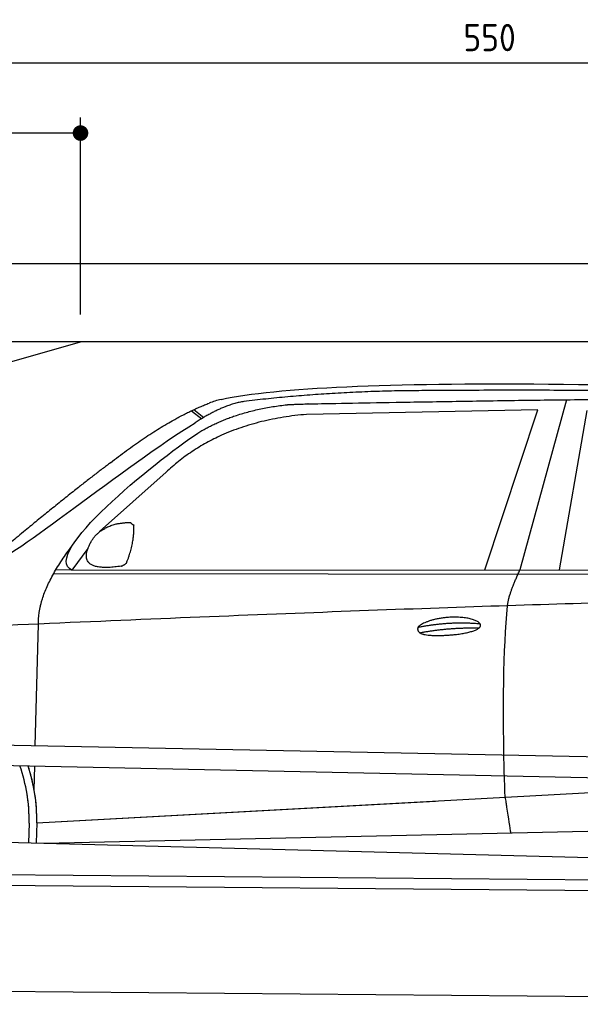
# Model space of a CAD drawing. Header units: millimetres. Extents: x -411 to 6777, y 0 to 6877.
# Tile 4 of 6: x 1744 to 3183, y 4350 to 6877. Entities that reach past the tile are written whole.
import ezdxf

# ---------------------------------------------------------------- set-up
doc = ezdxf.new("R2010")
doc.units = ezdxf.units.MM
doc.layers.add('4', color=3, linetype='Continuous')
for name, color, linetype, lineweight in [('car', 10, 'Continuous', 25), ('Freiraum', 7, 'Continuous', 25), ('Gebäude', 7, 'Continuous', 25), ('Plattform', 7, 'Continuous', 25)]:
    doc.layers.add(name, color=color, linetype=linetype, lineweight=lineweight)
doc.styles.get("Standard").update_dxf_attribs({"font": 'ISOCP.SHX'})
doc.dimstyles.new('GEN-ISO', dxfattribs={"dimscale": 20, "dimtxt": 3.5, "dimasz": 2, "dimexe": 2, "dimexo": 1, "dimgap": 1.5, "dimtad": 1, "dimdec": 1, "dimlfac": 0.1, "dimdsep": 46, "dimtxsty": 'STANDARD', "dimblk": 'PUNKT', "dimcen": 2, "dimclrd": 256, "dimclre": 256, "dimclrt": 2, "dimadec": 0, "dimazin": 0, "dimtp": 0.1, "dimtm": 0.1, "dimtfac": 0.71, "dimtdec": 1, "dimtmove": 2, "dimatfit": 3, "dimldrblk": 'PUNKT', "dimfxl": 2, "dimtolj": 1, "dimarcsym": 0})

# ---------------------------------------------------------------- blocks, each defined once
blk = doc.blocks.new('PUNKT')
at = {"layer": '4', "color": 0, "linetype": 'ByBlock'}
blk.add_line((-0.5, 0), (-1, 0), dxfattribs=at)
at = {"layer": '4', "color": 0, "linetype": 'ByBlock', "const_width": 0.5}
blk.add_lwpolyline([(-0.25, 0, 1), (0.25, 0, 1)], format="xyb", close=True, dxfattribs=at)
blk = doc.blocks.new('*D335')
at = {"layer": '4', "lineweight": -2, "transparency": 16777216}
for p, q in [((200, 6070.9), (200, 6805.8)), ((5700, 6270.9), (5700, 6805.8)), ((240, 6765.8), (5660, 6765.8))]:
    blk.add_line(p, q, dxfattribs=at)
at = {"layer": 'Defpoints', "color": 0, "transparency": 16777216}
for p in [(5700, 6765.8), (5700, 6250.9), (200, 6050.9)]:
    blk.add_point(p, dxfattribs=at)
at = {"layer": '4', "lineweight": -2, "transparency": 16777216, "xscale": 40, "yscale": 40, "zscale": 40, "rotation": 180}
blk.add_blockref('PUNKT', (200, 6765.8), dxfattribs=at)
at = {"layer": '4', "lineweight": -2, "transparency": 16777216, "xscale": 40, "yscale": 40, "zscale": 40}
blk.add_blockref('PUNKT', (5700, 6765.8), dxfattribs=at)
at = {"layer": '4', "color": 2, "transparency": 16777216, "insert": (2950, 6830.8), "char_height": 70, "attachment_point": 5}
blk.add_mtext('550', dxfattribs=at)
blk = doc.blocks.new('Car')
at = {"layer": 'car'}
for p, q in [((3093.2, 5930.1), (2977.8, 5492.1)), ((2131, 5893.1), (2157.2, 5872.8)), ((2136.8, 5895.8), (2162.4, 5876)), ((3020, 5903.7), (2426.3, 5886.3)), ((2887.8, 5491.3), (3020, 5903.7)), ((3079.5, 5493.1), (3146.6, 5902.9)), ((2066.9, 5734.4), (1897.5, 5580.5)), ((1868.2, 5537), (1827.6, 5481)), ((1780.7, 5471.7), (4424, 5492.7)), ((1827.6, 5481), (4479.4, 5506.7)), ((1827.6, 5481), (1786.4, 5481.7)), ((1737.6, 5029.5), (1742.9, 5342)), ((1735.7, 4916.5), (1736.7, 4977.1)), ((1735.7, 4916.5), (1736.7, 4977.1)), ((1743, 4831.9), (3612, 4951.2)), ((1743, 4831.9), (2766.5, 4897.2)), ((1723.4, 4831.1), (1722.5, 4780.7)), ((1743, 4831.9), (1742.3, 4780.3)), ((1762.8, 4780), (3648.2, 4838.6)), ((1664.3, 4781.7), (3713.3, 4747))]:
    blk.add_line(p, q, dxfattribs=at)
for centre, radius, start, end in [((2245.4, 5752.7), 174.5, 102.8736, 113.54), ((1318.6, 4837.7), 404.8, 359.0666, 20.2174), ((1318.9, 4837.9), 424.2, 359.1908, 19.1882), ((1318.9, 4837.9), 424.2, 10.6728, 19.1882), ((1318.9, 4837.9), 404.6, 359.0315, 10.2025), ((1318.9, 4837.9), 424.2, 359.1908, 9.6942)]:
    blk.add_arc(centre, radius, start, end, dxfattribs=at)
for points, degree in [([(2206.5, 5922.9), (2493.5, 5987.1), (3378.6, 5981.9), (4551.1, 5929.4)], 3), ([(2737, 5950.1), (2494.1, 5947.8), (2265, 5917.9)], 2), ([(3701.2, 5944.3), (3352.8, 5960.5), (2737, 5950.1)], 2), ([(1923.7, 5757.4), (2063.8, 5868.9), (2175.7, 5912.7)], 2), ([(2265, 5917.9), (2208.8, 5908.3), (2140.9, 5862.4)], 2), ([(2147.5, 5835.7), (2240.7, 5894.3), (2376.2, 5910.7)], 2), ([(1627.8, 5503.6), (1663.5, 5500.2), (1963.4, 5751.8), (2140.9, 5862.4)], 3), ([(2426.3, 5886.3), (2202.4, 5865), (2066.9, 5734.4)], 2), ([(1827.6, 5481), (1744.3, 5520.3), (2036, 5759.3), (2147.5, 5835.7)], 3), ([(1923.7, 5757.4), (1843.2, 5696.2), (1741.6, 5611.8), (1613.2, 5505.4), (1619.2, 5503.5)], 4), ([(1876.3, 5554.8), (1892.6, 5585.2), (1935.1, 5599.6)], 2), ([(1935.1, 5599.6), (1963.8, 5605.7), (1976.7, 5604.5)], 2), ([(1967.3, 5500.4), (1988.3, 5553.6), (1985.2, 5598.4)], 2), ([(1976.7, 5604.5), (1982.8, 5598.5), (1985.2, 5598.4)], 2), ([(1742.9, 5342), (1739.8, 5425.6), (1827.6, 5543.7)], 2), ([(1953.9, 5492.6), (1831.8, 5472.7), (1876.3, 5554.8)], 2), ([(1953.9, 5492.6), (1959.9, 5494.4), (1967.3, 5500.4)], 2), ([(2946.7, 5399.9), (2949.6, 5430.9), (2977.8, 5492.1)], 2), ([(4698.7, 5437), (3822.1, 5457.3), (1390, 5322.9)], 2), ([(2717.1, 5342.5), (2792.5, 5359.4), (2876.1, 5353.6)], 2), ([(2722.2, 5328.7), (2796.2, 5343.3), (2874.1, 5342.5)], 2)]:
    blk.add_open_spline(points, degree=degree, dxfattribs=at)
for points, degree, knots in [([(2376.2, 5910.7), (2402.7, 5913), (2542.1, 5916.1), (3563.3, 5945.6), (4183.6, 5944.8), (4640.6, 5776.4), (4618.5, 5602.6)], 4, [0.0821318, 0.0821318, 0.0821318, 0.0821318, 0.0821318, 0.258851, 0.508851, 1, 1, 1, 1, 1]), ([(2945, 4908.6), (2944.4, 4922.2), (2943.9, 4935.5), (2943.4, 4948.7), (2936, 5138.5), (2937.1, 5288.9), (2946.7, 5399.9)], 3, [0, 0, 0, 0, 0.064923, 0.064923, 0.064923, 1, 1, 1, 1]), ([(2717.1, 5342.5), (2721.3, 5347.6), (2742.3, 5364), (2825, 5384.1), (2940.4, 5348), (2831.7, 5319.4), (2746.9, 5320), (2712.5, 5323.5), (2717.1, 5342.5)], 5, [0, 0, 0, 0, 0, 0, 0.300106, 0.500106, 0.700106, 1, 1, 1, 1, 1, 1]), ([(2945, 4908.6), (2945.7, 4904), (2946.4, 4899.4), (2947.1, 4895.1), (2947.8, 4891.1), (2948.4, 4887.2), (2949, 4883.5), (2953.8, 4853.3), (2957.5, 4831.2), (2960.2, 4817.2)], 3, [-0.000011, -0.000011, -0.000011, -0.000011, 0.107576, 0.107576, 0.107576, 0.206414, 0.206414, 0.206414, 1, 1, 1, 1])]:
    blk.add_open_spline(points, degree=degree, knots=knots, dxfattribs=at)
blk = doc.blocks.new('_Dot')
at = {"color": 0, "linetype": 'ByBlock', "lineweight": -2}
blk.add_line((-0.5, 0), (-1, 0), dxfattribs=at)
at = {"color": 0, "linetype": 'ByBlock', "const_width": 0.5}
blk.add_lwpolyline([(-0.25, 0, 1), (0.25, 0, 1)], format="xyb", close=True, dxfattribs=at)
blk = doc.blocks.new('*D341')
at = {"layer": '4', "lineweight": -2, "transparency": 16777216}
for p, q in [((200, 6070.9), (200, 6625.7)), ((1899.7, 6120), (1899.7, 6625.7)), ((1859.7, 6585.7), (240, 6585.7))]:
    blk.add_line(p, q, dxfattribs=at)
at = {"layer": 'Defpoints', "color": 0, "transparency": 16777216}
for p in [(200, 6585.7), (1899.7, 6100), (200, 6050.9)]:
    blk.add_point(p, dxfattribs=at)
at = {"layer": '4', "lineweight": -2, "transparency": 16777216, "xscale": 40, "yscale": 40, "zscale": 40, "rotation": 180}
blk.add_blockref('_Dot', (200, 6585.7), dxfattribs=at)
at = {"layer": '4', "lineweight": -2, "transparency": 16777216, "xscale": 40, "yscale": 40, "zscale": 40}
blk.add_blockref('_Dot', (1899.7, 6585.7), dxfattribs=at)
at = {"layer": '4', "color": 2, "transparency": 16777216, "insert": (1049.8, 6650.7), "char_height": 70, "attachment_point": 5}
blk.add_mtext('170', dxfattribs=at)
blk = doc.blocks.new('Plattform OG 6200 550')
at = {"layer": 'Plattform'}
for p, q in [((5482.3, 4939.6), (348.5, 5042)), ((5481.2, 4883.6), (347.5, 4991)), ((440.2, 4693.6), (5395, 4650.4)), ((446, 4666.5), (5394.8, 4623.4)), ((5437.5, 4350), (372.6, 4394.2))]:
    blk.add_line(p, q, dxfattribs=at)
blk = doc.blocks.new('Gebäude_390_GT195')
at = {"layer": 'Freiraum'}
blk.add_lwpolyline([(200, 5800), (350, 5800), (350, 5650), (499.8, 5650), (1900, 6050)], dxfattribs=at)
at = {"layer": 'Gebäude'}
for p, q in [((5900, 6250), (0, 6250)), ((5700, 6050), (200, 6050))]:
    blk.add_line(p, q, dxfattribs=at)

msp = doc.modelspace()

# ---------------------------------------------------------------- block references
msp.add_blockref('Gebäude_390_GT195', (0, 0))
at = {"layer": 'car', "rotation": 359.4752422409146}
msp.add_blockref('Car', (0, 0), dxfattribs=at)
at = {"layer": 'Plattform'}
msp.add_blockref('Plattform OG 6200 550', (0, 0), dxfattribs=at)

# ---------------------------------------------------------------- dimensions: what is measured, and where the dimension line sits
at = {"layer": '4'}
for base, p1, p2, override, picture, middle in [((5700, 6765.8), (200, 6050.88), (5700, 6250.88), {"dimtdec": 3, "dimtolj": 0}, '*D335', (2950, 6830.8)), ((200, 6585.7), (1899.68, 6100), (200, 6050.88), {"dimblk1": 'Dot', "dimblk2": 'Dot', "dimsah": 1, "dimtdec": 3, "dimtolj": 0}, '*D341', (1049.84, 6650.7))]:
    dim = msp.add_linear_dim(base=base, p1=p1, p2=p2, dimstyle='GEN-ISO', override=override, dxfattribs=at)
    dim.commit()
    dim.dimension.update_dxf_attribs({"geometry": picture, "text_midpoint": middle})

doc.saveas('drawing.dxf')
